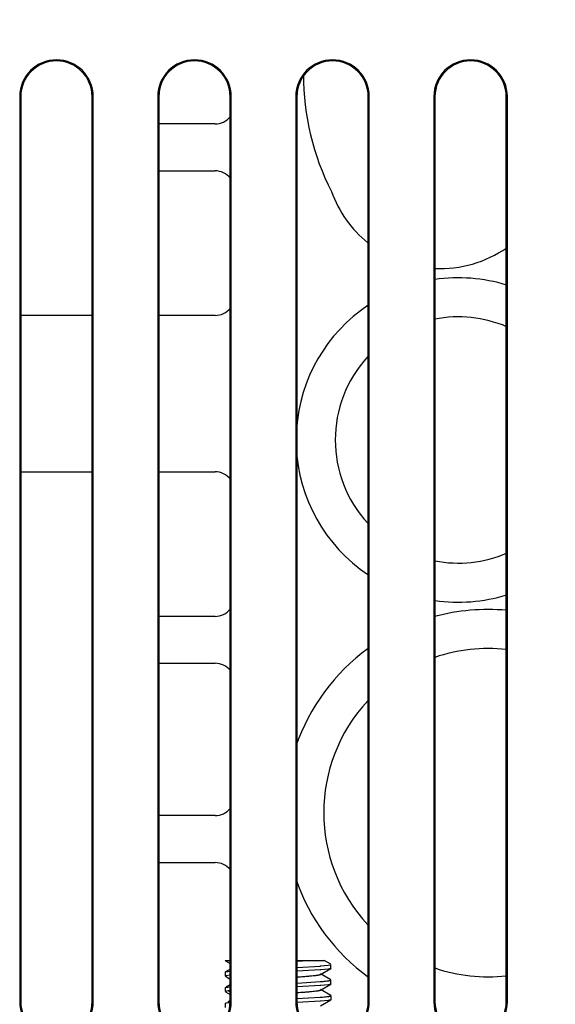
# Paper-space layout '170608_CRESCAD_1' of a CAD drawing. Header units: inches. Extents: x 0 to 17, y 0 to 11.
# Tile 27 of 139: x 9.255 to 9.794, y 6.441 to 7.433. Entities that reach past the tile are written whole.
import ezdxf
from ezdxf.enums import TextEntityAlignment as Align

# ---------------------------------------------------------------- set-up
doc = ezdxf.new("R2010")
doc.units = ezdxf.units.IN
doc.header["$LTSCALE"] = 0.935
doc.header["$MEASUREMENT"] = 0
doc.layers.get('0').update_dxf_attribs({"linetype": 'CONTINUOUS'})
doc.layers.add('DIM', color=7, linetype='CONTINUOUS')
doc.styles.get("Standard").update_dxf_attribs({"font": 'simplex.shx'})
doc.dimstyles.new('DIMSTYLE_1', dxfattribs={"dimtxt": 0.125, "dimasz": 0.18, "dimexe": 0.125, "dimexo": 0.0625, "dimgap": 0.0625, "dimtad": 0, "dimtih": 1, "dimtoh": 1, "dimdec": 3, "dimzin": 4, "dimdsep": 46, "dimtxsty": 'STANDARD', "dimblk": '_FILLED', "dimblk1": '_FILLED', "dimblk2": '_FILLED', "dimcen": 0.09, "dimadec": 0, "dimazin": 0, "dimtp": 0.001, "dimtm": 0.001, "dimtfac": 1, "dimtdec": 3, "dimtofl": 0, "dimtmove": 0, "dimatfit": 3, "dimldrblk": '_FILLED', "dimfxl": 1, "dimtolj": 1, "dimtzin": 4, "dimarcsym": 0})

# ---------------------------------------------------------------- blocks, each defined once
blk = doc.blocks.new('_FILLED')
at = {"color": 0, "linetype": 'BYBLOCK'}
blk.add_solid([(0, 0), (-1, 0.1736), (-1, -0.1736)], dxfattribs=at)
blk = doc.blocks.new('*D1')
at = {"layer": 'DIM', "color": 5, "linetype": 'CONTINUOUS'}
for p, q in [((9.33978, 8.70828), (11.18138, 8.70828)), ((11.05638, 8.70828), (11.05638, 6.89805)), ((11.05638, 5.14028), (11.05638, 6.46055)), ((10.28993, 5.14028), (11.18138, 5.14028))]:
    blk.add_line(p, q, dxfattribs=at)
at = {"layer": 'DIM', "color": 5, "linetype": 'CONTINUOUS', "xscale": 0.18, "yscale": 0.18, "zscale": 0.18}
for p, rotation in [((11.05638, 8.70828), 90), ((11.05638, 5.14028), 270)]:
    blk.add_blockref('_FILLED', p, dxfattribs=dict(at, rotation=rotation))
at = {"layer": 'DIM', "color": 5, "linetype": 'CONTINUOUS'}
for s, p, p2 in [('3.568', (10.61888, 6.71055), (11.24388, 6.71055)), ('[', (10.61888, 6.52305), (10.74388, 6.52305)), (']', (11.36888, 6.52305), (11.49388, 6.52305)), ('90,63', (10.74388, 6.52305), (11.36888, 6.52305))]:
    blk.add_text(s, height=0.125, dxfattribs=at).set_placement(p, p2, align=Align.FIT)

psp = doc.layouts.new('170608_CRESCAD_1')

# ---------------------------------------------------------------- linework, layer by layer
at = {"color": 7, "linetype": 'CONTINUOUS'}
for p, q in [((9.25461, 7.35528), (9.25572, 7.35528)), ((9.25461, 7.35528), (9.25461, 6.44328)), ((9.25572, 7.35528), (9.25572, 6.44328)), ((9.32861, 7.35528), (9.3275, 7.35528)), ((9.3275, 6.44328), (9.3275, 7.35528)), ((9.32861, 6.44328), (9.32861, 7.35528)), ((9.39361, 7.35528), (9.39472, 7.35528)), ((9.39361, 7.35528), (9.39361, 6.44328)), ((9.39472, 7.35528), (9.39472, 6.44328)), ((9.46761, 7.35528), (9.4665, 7.35528)), ((9.4665, 6.44328), (9.4665, 7.35528)), ((9.46761, 6.44328), (9.46761, 7.35528)), ((9.53261, 7.35528), (9.53372, 7.35528)), ((9.53261, 7.35528), (9.53261, 6.44328)), ((9.53372, 7.35528), (9.53372, 6.44328)), ((9.60661, 7.35528), (9.6055, 7.35528)), ((9.6055, 6.44328), (9.6055, 7.35528)), ((9.60661, 6.44328), (9.60661, 7.35528)), ((9.67161, 7.35528), (9.67272, 7.35528)), ((9.67161, 7.35528), (9.67161, 6.44328)), ((9.67272, 7.35528), (9.67272, 6.44328)), ((9.74561, 7.35528), (9.7445, 7.35528)), ((9.7445, 6.44328), (9.7445, 7.35528)), ((9.74561, 6.44328), (9.74561, 7.35528)), ((9.45133, 7.32766), (9.39472, 7.32766)), ((9.39472, 7.28041), (9.45133, 7.28041)), ((9.3275, 7.13474), (9.25572, 7.13474)), ((9.45133, 7.13474), (9.39472, 7.13474)), ((9.25572, 6.97726), (9.3275, 6.97726)), ((9.39472, 6.97726), (9.45133, 6.97726)), ((9.45132, 6.83159), (9.39472, 6.83159)), ((9.39472, 6.78435), (9.45133, 6.78435)), ((9.45133, 6.63081), (9.39472, 6.63081)), ((9.39472, 6.58356), (9.45133, 6.58356)), ((9.46161, 6.48491), (9.4665, 6.48491)), ((9.46161, 6.48491), (9.46179, 6.4847)), ((9.46179, 6.4847), (9.4665, 6.48197)), ((9.53372, 6.48491), (9.56129, 6.48491)), ((9.53375, 6.48409), (9.5451, 6.48491)), ((9.53386, 6.47796), (9.55702, 6.47934)), ((9.55765, 6.47939), (9.56526, 6.48018)), ((9.56772, 6.48117), (9.56128, 6.48491)), ((9.56526, 6.48018), (9.56726, 6.48058)), ((9.56726, 6.48058), (9.56746, 6.48065)), ((9.56746, 6.48065), (9.56791, 6.48097)), ((9.56791, 6.47704), (9.56791, 6.48097)), ((9.46161, 6.4731), (9.46178, 6.4733)), ((9.46161, 6.4731), (9.46161, 6.46916)), ((9.46206, 6.46949), (9.46161, 6.46916)), ((9.4665, 6.47604), (9.46178, 6.4733)), ((9.46178, 6.46896), (9.4665, 6.46622)), ((9.46179, 6.4733), (9.46424, 6.47389)), ((9.46227, 6.46956), (9.46206, 6.46949)), ((9.46599, 6.47019), (9.46227, 6.46956)), ((9.46424, 6.47389), (9.466, 6.47412)), ((9.55729, 6.47542), (9.53384, 6.47402)), ((9.55778, 6.47546), (9.55729, 6.47542)), ((9.55746, 6.47088), (9.56773, 6.47684)), ((9.56774, 6.46542), (9.55746, 6.47138)), ((9.56531, 6.47625), (9.55778, 6.47546)), ((9.56773, 6.47683), (9.56531, 6.47625)), ((9.56791, 6.47704), (9.56773, 6.47683)), ((9.46179, 6.45755), (9.46424, 6.45814)), ((9.4665, 6.46028), (9.46246, 6.45794)), ((9.46424, 6.45814), (9.466, 6.45838)), ((9.55729, 6.45967), (9.53384, 6.45827)), ((9.53386, 6.46221), (9.55699, 6.46359)), ((9.55699, 6.46359), (9.55755, 6.46363)), ((9.55782, 6.45972), (9.55729, 6.45967)), ((9.55745, 6.45513), (9.56773, 6.46108)), ((9.56532, 6.4605), (9.55782, 6.45972)), ((9.56773, 6.46108), (9.56532, 6.4605)), ((9.56726, 6.46483), (9.56746, 6.4649)), ((9.56746, 6.4649), (9.56791, 6.46522)), ((9.56791, 6.46129), (9.56773, 6.46108)), ((9.56791, 6.46129), (9.56791, 6.46522)), ((9.46161, 6.45735), (9.46178, 6.45755)), ((9.46161, 6.45735), (9.46161, 6.45426)), ((9.46194, 6.45369), (9.46161, 6.45341)), ((9.46178, 6.45321), (9.4665, 6.45047)), ((9.46459, 6.45426), (9.46194, 6.45369)), ((9.46607, 6.45445), (9.46459, 6.45426)), ((9.4665, 6.45309), (9.46459, 6.45426)), ((9.53366, 6.44645), (9.55704, 6.44784)), ((9.56772, 6.44968), (9.55745, 6.45564)), ((9.56723, 6.44907), (9.56744, 6.44914)), ((9.56744, 6.44914), (9.56791, 6.44947)), ((9.56791, 6.44947), (9.56791, 6.44554)), ((9.25461, 6.44328), (9.25572, 6.44328)), ((9.32861, 6.44328), (9.3275, 6.44328)), ((9.39361, 6.44328), (9.39472, 6.44328)), ((9.46161, 6.4416), (9.46178, 6.44181)), ((9.46161, 6.4416), (9.46161, 6.43767)), ((9.46178, 6.4418), (9.46194, 6.44188)), ((9.46194, 6.44188), (9.46294, 6.44216)), ((9.46294, 6.44216), (9.46459, 6.44244)), ((9.4665, 6.44454), (9.46411, 6.44316)), ((9.46459, 6.44244), (9.46636, 6.44352)), ((9.46459, 6.44244), (9.46612, 6.44264)), ((9.46761, 6.44328), (9.4665, 6.44328)), ((9.53261, 6.44328), (9.53372, 6.44328)), ((9.55726, 6.44392), (9.53389, 6.44252)), ((9.55764, 6.44395), (9.55726, 6.44392)), ((9.55746, 6.43938), (9.56773, 6.44534)), ((9.56528, 6.44475), (9.55764, 6.44395)), ((9.56773, 6.44533), (9.56528, 6.44475)), ((9.56791, 6.44554), (9.56773, 6.44533)), ((9.60661, 6.44328), (9.6055, 6.44328)), ((9.67161, 6.44328), (9.67272, 6.44328)), ((9.74561, 6.44328), (9.7445, 6.44328))]:
    psp.add_line(p, q, dxfattribs=at)
for centre, radius, start, end in [((9.29161, 7.35528), 0.037, 0, 180), ((9.29161, 7.35528), 0.03589, 0, 180), ((9.43061, 7.35528), 0.037, 0, 180), ((9.43061, 7.35528), 0.03589, 0, 180), ((9.56961, 7.35528), 0.037, 0, 180), ((9.56961, 7.35528), 0.03589, 0, 180), ((9.70861, 7.35528), 0.037, 0, 180), ((9.70861, 7.35528), 0.03589, 0, 180), ((9.79635, 7.37617), 0.25591, 179.72289, 207.1061), ((9.45133, 7.34734), 0.01968, 270.00176, 321.5308), ((9.45133, 7.26073), 0.01968, 38.46959, 90.00026), ((9.67839, 7.2986), 0.11657, 199.56105, 231.06653), ((9.67839, 7.2986), 0.11657, 267.19705, 304.84636), ((9.69632, 7.00928), 0.16339, 72.74836, 98.35764), ((9.45133, 7.15443), 0.01968, 270.00064, 321.53029), ((9.69632, 7.00928), 0.16339, 123.84848, 176.1491), ((9.69632, 7.00928), 0.12402, 66.93923, 101.04615), ((9.69632, 7.00928), 0.12402, 137.36351, 222.59924), ((9.69632, 7.00928), 0.16339, 182.31028, 236.1322), ((9.45133, 6.95758), 0.01968, 38.46994, 90.00029), ((9.69632, 7.00928), 0.12402, 258.96024, 293.06967), ((9.69632, 7.00928), 0.16339, 261.68711, 287.20253), ((9.45133, 6.85128), 0.01968, 269.97283, 321.53319), ((9.72607, 6.63379), 0.20472, 84.79818, 105.19095), ((9.72607, 6.63379), 0.20472, 126.14915, 160.87275), ((9.72607, 6.63379), 0.16535, 83.59565, 108.89341), ((9.45133, 6.76466), 0.01968, 38.46972, 89.99928), ((9.72607, 6.63379), 0.16535, 136.97954, 223.04764), ((9.45133, 6.65049), 0.01968, 270.00119, 321.52985), ((9.45133, 6.56388), 0.01968, 38.4699, 90.00122), ((9.72607, 6.63379), 0.20472, 199.02533, 234.11773), ((9.53359, 6.78036), 0.30193, 274.44932, 274.57056), ((9.47729, 6.3745), 0.09635, 96.11624, 96.73231), ((9.72607, 6.63379), 0.16535, 251.11847, 276.40795), ((9.47756, 6.3559), 0.09922, 96.07572, 96.65431), ((9.53406, 6.74273), 0.29578, 274.45582, 274.61335), ((9.29161, 6.44328), 0.037, 180, 360), ((9.29161, 6.44328), 0.03589, 180, 360), ((9.43061, 6.44328), 0.037, 180, 360), ((9.43061, 6.44328), 0.03589, 180, 360), ((9.56961, 6.44328), 0.037, 180, 360), ((9.56961, 6.44328), 0.03589, 180, 360), ((9.70861, 6.44328), 0.037, 180, 360), ((9.70861, 6.44328), 0.03589, 180, 360)]:
    psp.add_arc(centre, radius, start, end, dxfattribs=at)
for points, knots in [([(9.53399, 6.46835), (9.53554, 6.46846), (9.53852, 6.46866), (9.54278, 6.46897), (9.5466, 6.46928), (9.54992, 6.46959), (9.55234, 6.46986), (9.55399, 6.47008), (9.55499, 6.47023), (9.55584, 6.47039), (9.55653, 6.47054), (9.55706, 6.47069), (9.55734, 6.47081), (9.55746, 6.47087)], [0, 0, 0, 0, 0.197464, 0.379026, 0.541888, 0.683498, 0.801487, 0.851113, 0.894272, 0.93081, 0.960595, 0.983607, 1, 1, 1, 1]), ([(9.55755, 6.46363), (9.5587, 6.46372), (9.56079, 6.4639), (9.56325, 6.46416), (9.56488, 6.46437), (9.56584, 6.46452), (9.56661, 6.46466), (9.56706, 6.46478), (9.56726, 6.46483)], [0, 0, 0, 0, 0.354248, 0.641432, 0.758607, 0.857541, 0.938011, 1, 1, 1, 1]), ([(9.53375, 6.45259), (9.53532, 6.45269), (9.53832, 6.45289), (9.54262, 6.45321), (9.54648, 6.45352), (9.54983, 6.45383), (9.55227, 6.4541), (9.55394, 6.45432), (9.55496, 6.45448), (9.55582, 6.45463), (9.55651, 6.45479), (9.55704, 6.45494), (9.55734, 6.45506), (9.55745, 6.45512)], [0, 0, 0, 0, 0.197161, 0.378581, 0.541382, 0.682938, 0.801155, 0.850885, 0.89407, 0.930608, 0.960438, 0.983538, 1, 1, 1, 1]), ([(9.55785, 6.44791), (9.55896, 6.448), (9.56097, 6.44817), (9.56365, 6.44846), (9.56548, 6.4487), (9.5666, 6.44891), (9.56704, 6.44902), (9.56723, 6.44907)], [0, 0, 0, 0, 0.352527, 0.639015, 0.855653, 0.936895, 1, 1, 1, 1])]:
    psp.add_open_spline(points, degree=3, knots=knots, dxfattribs=at)

# ---------------------------------------------------------------- dimensions: what is measured, and where the dimension line sits
at = {"layer": 'DIM', "color": 5, "linetype": 'CONTINUOUS'}
dim = psp.add_linear_dim(base=(11.05638, 5.14028), p1=(9.27728, 8.70828), p2=(10.22743, 5.14028), angle=270, text='<>\\P[]', dimstyle='DIMSTYLE_1', dxfattribs=at)
dim.commit()
dim.dimension.update_dxf_attribs({"geometry": '*D1', "text_midpoint": (11.05638, 6.6793), "dimtype": 160})

doc.saveas('drawing.dxf')
